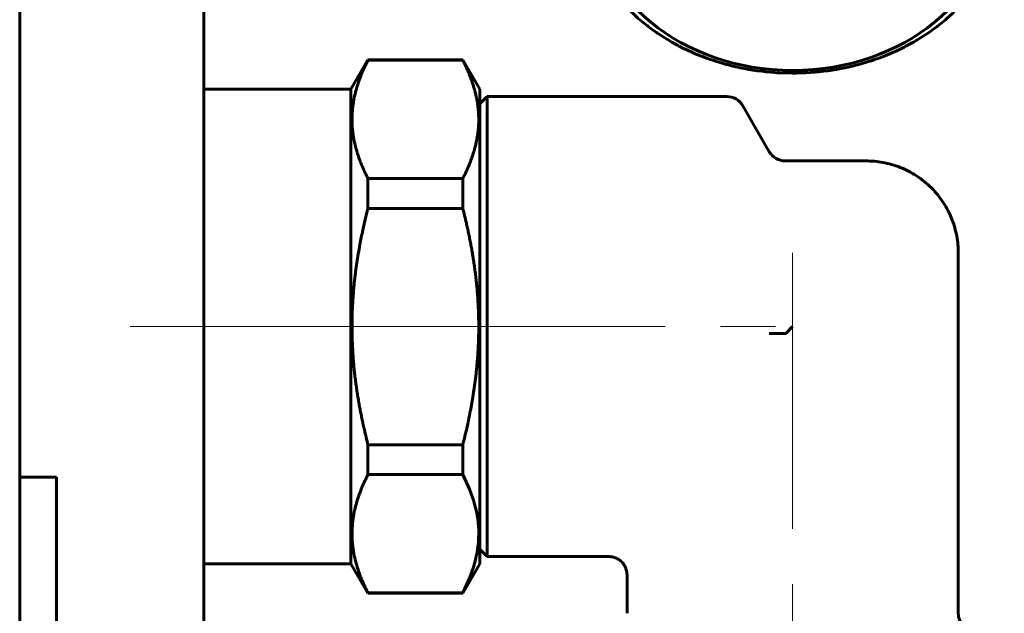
# Model space of a CAD drawing. Header units: millimetres. Extents: x -66 to 68, y -133 to 133.
# Tile 5 of 13: x 32 to 59, y -6 to 10. Entities that reach past the tile are written whole.
import ezdxf

# ---------------------------------------------------------------- set-up
doc = ezdxf.new("R2010")
doc.units = ezdxf.units.MM
doc.linetypes.add('K5LT_AXLED', pattern=[12, 7.5, -1.5, 1.5, -1.5])
doc.linetypes.add('K5LT_BASIC', pattern=[0])
doc.layers.add('Системный слой (1)', color=7, linetype='Continuous', true_color=0x6c6c6c)

# ---------------------------------------------------------------- blocks, each defined once
blk = doc.blocks.new('U2')
at = {"layer": 'Системный слой (1)', "color": 143, "linetype": 'K5LT_BASIC', "lineweight": 60, "true_color": 0x33acca}
for p, q in [((51.114, 17.638), (51.229, 17.67)), ((51.229, 17.67), (51.237, 17.672)), ((51.237, 17.672), (51.251, 17.676)), ((51.251, 17.676), (51.281, 17.683)), ((51.281, 17.683), (51.34, 17.698)), ((51.34, 17.698), (51.459, 17.727)), ((51.459, 17.727), (51.576, 17.752)), ((51.576, 17.752), (51.584, 17.754)), ((51.584, 17.754), (51.599, 17.757)), ((51.599, 17.757), (51.629, 17.763)), ((51.629, 17.763), (51.689, 17.775)), ((51.689, 17.775), (51.81, 17.797)), ((51.81, 17.797), (51.929, 17.816)), ((51.929, 17.816), (51.937, 17.818)), ((51.937, 17.818), (51.952, 17.82)), ((51.952, 17.82), (51.982, 17.824)), ((51.982, 17.824), (52.044, 17.833)), ((52.044, 17.833), (52.166, 17.849)), ((52.166, 17.849), (52.286, 17.862)), ((52.286, 17.862), (52.294, 17.863)), ((52.294, 17.863), (52.309, 17.865)), ((52.309, 17.865), (52.34, 17.868)), ((52.34, 17.868), (52.401, 17.873)), ((52.401, 17.873), (52.525, 17.883)), ((52.525, 17.883), (52.646, 17.89)), ((52.646, 17.89), (52.653, 17.89)), ((52.653, 17.89), (52.669, 17.891)), ((52.669, 17.891), (52.7, 17.892)), ((52.7, 17.892), (52.761, 17.895)), ((52.761, 17.895), (52.885, 17.898)), ((52.885, 17.898), (53, 17.899)), ((53, 17.899), (53.002, 17.899)), ((53.002, 17.899), (53.004, 17.899)), ((53.004, 17.899), (53.009, 17.899)), ((53.009, 17.899), (53.018, 17.899)), ((53.018, 17.899), (53.037, 17.899)), ((53.037, 17.899), (53.074, 17.898)), ((53.074, 17.898), (53.149, 17.897)), ((53.149, 17.897), (53.299, 17.892)), ((53.299, 17.892), (53.365, 17.889)), ((53.365, 17.889), (53.373, 17.889)), ((53.373, 17.889), (53.388, 17.888)), ((53.388, 17.888), (53.419, 17.886)), ((53.419, 17.886), (53.481, 17.882)), ((53.481, 17.882), (53.605, 17.873)), ((53.605, 17.873), (53.725, 17.861)), ((53.725, 17.861), (53.732, 17.86)), ((53.732, 17.86), (53.748, 17.859)), ((53.748, 17.859), (53.778, 17.855)), ((53.778, 17.855), (53.84, 17.848)), ((53.84, 17.848), (53.962, 17.832)), ((53.962, 17.832), (54.081, 17.815)), ((54.081, 17.815), (54.089, 17.814)), ((54.089, 17.814), (54.104, 17.811)), ((54.104, 17.811), (54.135, 17.806)), ((54.135, 17.806), (54.195, 17.796)), ((54.195, 17.796), (54.317, 17.774)), ((54.317, 17.774), (54.434, 17.75)), ((54.434, 17.75), (54.441, 17.748)), ((54.441, 17.748), (54.456, 17.745)), ((54.456, 17.745), (54.486, 17.739)), ((54.486, 17.739), (54.546, 17.725)), ((54.546, 17.725), (54.665, 17.697)), ((54.665, 17.697), (54.781, 17.667)), ((54.781, 17.667), (54.788, 17.665)), ((54.788, 17.665), (54.803, 17.661)), ((54.803, 17.661), (54.832, 17.653)), ((50.338, 17.364), (50.448, 17.41)), ((50.448, 17.41), (50.558, 17.453)), ((50.558, 17.453), (50.565, 17.455)), ((50.565, 17.455), (50.579, 17.461)), ((50.579, 17.461), (50.607, 17.471)), ((50.607, 17.471), (50.663, 17.492)), ((50.663, 17.492), (50.777, 17.533)), ((50.777, 17.533), (50.889, 17.57)), ((50.889, 17.57), (50.896, 17.572)), ((50.896, 17.572), (50.911, 17.577)), ((50.911, 17.577), (50.94, 17.586)), ((50.94, 17.586), (50.998, 17.604)), ((50.998, 17.604), (51.114, 17.638)), ((54.832, 17.653), (54.891, 17.637)), ((54.891, 17.637), (55.008, 17.602)), ((55.008, 17.602), (55.121, 17.567)), ((55.121, 17.567), (55.128, 17.564)), ((55.128, 17.564), (55.142, 17.56)), ((55.142, 17.56), (55.171, 17.55)), ((55.171, 17.55), (55.228, 17.531)), ((55.228, 17.531), (55.342, 17.49)), ((55.342, 17.49), (55.452, 17.449)), ((55.452, 17.449), (55.459, 17.446)), ((55.459, 17.446), (55.473, 17.441)), ((55.473, 17.441), (55.501, 17.43)), ((55.501, 17.43), (55.557, 17.408)), ((55.557, 17.408), (55.667, 17.361)), ((49.822, 17.114), (49.924, 17.168)), ((49.924, 17.168), (49.931, 17.172)), ((49.931, 17.172), (49.944, 17.178)), ((49.944, 17.178), (49.97, 17.192)), ((49.97, 17.192), (50.023, 17.218)), ((50.023, 17.218), (50.13, 17.27)), ((50.13, 17.27), (50.235, 17.319)), ((50.235, 17.319), (50.242, 17.322)), ((50.242, 17.322), (50.256, 17.328)), ((50.256, 17.328), (50.283, 17.34)), ((50.283, 17.34), (50.338, 17.364)), ((55.667, 17.361), (55.774, 17.314)), ((55.774, 17.314), (55.781, 17.311)), ((55.781, 17.311), (55.794, 17.305)), ((55.794, 17.305), (55.821, 17.293)), ((55.821, 17.293), (55.875, 17.268)), ((55.875, 17.268), (55.982, 17.216)), ((55.982, 17.216), (56.085, 17.164)), ((56.085, 17.164), (56.091, 17.16)), ((56.091, 17.16), (56.104, 17.153)), ((56.104, 17.153), (56.13, 17.14)), ((56.13, 17.14), (56.182, 17.112)), ((49.381, 16.849), (49.43, 16.881)), ((49.43, 16.881), (49.528, 16.943)), ((49.528, 16.943), (49.625, 17.002)), ((49.625, 17.002), (49.631, 17.006)), ((49.631, 17.006), (49.644, 17.013)), ((49.644, 17.013), (49.669, 17.028)), ((49.669, 17.028), (49.72, 17.057)), ((49.72, 17.057), (49.822, 17.114)), ((56.182, 17.112), (56.284, 17.055)), ((56.284, 17.055), (56.383, 16.997)), ((56.383, 16.997), (56.39, 16.993)), ((56.39, 16.993), (56.402, 16.986)), ((56.402, 16.986), (56.427, 16.971)), ((56.427, 16.971), (56.476, 16.94)), ((56.476, 16.94), (56.574, 16.878)), ((56.574, 16.878), (56.669, 16.816)), ((48.98, 16.557), (49.068, 16.626)), ((49.068, 16.626), (49.074, 16.63)), ((49.074, 16.63), (49.085, 16.639)), ((49.085, 16.639), (49.108, 16.656)), ((49.108, 16.656), (49.154, 16.69)), ((49.154, 16.69), (49.246, 16.757)), ((49.246, 16.757), (49.34, 16.821)), ((49.34, 16.821), (49.345, 16.825)), ((49.345, 16.825), (49.357, 16.833)), ((49.357, 16.833), (49.381, 16.849)), ((56.669, 16.816), (56.675, 16.811)), ((56.675, 16.811), (56.686, 16.803)), ((56.686, 16.803), (56.71, 16.787)), ((56.71, 16.787), (56.757, 16.754)), ((56.757, 16.754), (56.85, 16.687)), ((56.85, 16.687), (56.939, 16.62)), ((56.939, 16.62), (56.945, 16.615)), ((56.945, 16.615), (56.956, 16.607)), ((56.956, 16.607), (56.979, 16.589)), ((56.979, 16.589), (57.023, 16.554)), ((48.648, 16.267), (48.73, 16.343)), ((48.73, 16.343), (48.813, 16.417)), ((48.813, 16.417), (48.818, 16.421)), ((48.818, 16.421), (48.828, 16.43)), ((48.828, 16.43), (48.85, 16.449)), ((48.85, 16.449), (48.893, 16.485)), ((48.893, 16.485), (48.98, 16.557)), ((57.023, 16.554), (57.111, 16.482)), ((57.111, 16.482), (57.195, 16.41)), ((57.195, 16.41), (57.2, 16.406)), ((57.2, 16.406), (57.211, 16.396)), ((57.211, 16.396), (57.232, 16.378)), ((57.232, 16.378), (57.273, 16.34)), ((57.273, 16.34), (57.355, 16.264)), ((48.421, 16.037), (48.496, 16.117)), ((48.496, 16.117), (48.573, 16.195)), ((48.573, 16.195), (48.578, 16.2)), ((48.578, 16.2), (48.588, 16.209)), ((48.588, 16.209), (48.608, 16.229)), ((48.608, 16.229), (48.648, 16.267)), ((57.355, 16.264), (57.433, 16.188)), ((57.433, 16.188), (57.438, 16.183)), ((57.438, 16.183), (57.448, 16.173)), ((57.448, 16.173), (57.468, 16.154)), ((57.468, 16.154), (57.506, 16.114)), ((57.506, 16.114), (57.582, 16.034)), ((48.177, 15.754), (48.211, 15.796)), ((48.211, 15.796), (48.281, 15.88)), ((48.281, 15.88), (48.352, 15.961)), ((48.352, 15.961), (48.356, 15.966)), ((48.356, 15.966), (48.365, 15.976)), ((48.365, 15.976), (48.384, 15.997)), ((48.384, 15.997), (48.421, 16.037)), ((57.582, 16.034), (57.655, 15.954)), ((57.655, 15.954), (57.659, 15.949)), ((57.659, 15.949), (57.668, 15.939)), ((57.668, 15.939), (57.686, 15.918)), ((57.686, 15.918), (57.722, 15.877)), ((57.722, 15.877), (57.791, 15.793)), ((57.791, 15.793), (57.857, 15.709)), ((47.99, 15.501), (48.021, 15.544)), ((48.021, 15.544), (48.084, 15.632)), ((48.084, 15.632), (48.148, 15.717)), ((48.148, 15.717), (48.152, 15.722)), ((48.152, 15.722), (48.161, 15.732)), ((48.161, 15.732), (48.177, 15.754)), ((57.857, 15.709), (57.862, 15.704)), ((57.862, 15.704), (57.87, 15.693)), ((57.87, 15.693), (57.886, 15.672)), ((57.886, 15.672), (57.918, 15.629)), ((57.918, 15.629), (57.981, 15.541)), ((57.981, 15.541), (58.041, 15.454)), ((47.823, 15.238), (47.85, 15.284)), ((47.85, 15.284), (47.906, 15.374)), ((47.906, 15.374), (47.964, 15.462)), ((47.964, 15.462), (47.968, 15.467)), ((47.968, 15.467), (47.975, 15.479)), ((47.975, 15.479), (47.99, 15.501)), ((58.041, 15.454), (58.045, 15.449)), ((58.045, 15.449), (58.052, 15.438)), ((58.052, 15.438), (58.067, 15.415)), ((58.067, 15.415), (58.096, 15.371)), ((58.096, 15.371), (58.152, 15.281)), ((58.152, 15.281), (58.205, 15.191)), ((47.676, 14.968), (47.7, 15.015)), ((47.7, 15.015), (47.749, 15.107)), ((47.749, 15.107), (47.8, 15.198)), ((47.8, 15.198), (47.803, 15.204)), ((47.803, 15.204), (47.81, 15.215)), ((47.81, 15.215), (47.823, 15.238)), ((58.205, 15.191), (58.208, 15.185)), ((58.208, 15.185), (58.215, 15.173)), ((58.215, 15.173), (58.228, 15.15)), ((58.228, 15.15), (58.253, 15.104)), ((58.253, 15.104), (58.302, 15.012)), ((58.302, 15.012), (58.348, 14.919)), ((47.55, 14.69), (47.57, 14.738)), ((47.57, 14.738), (47.612, 14.833)), ((47.612, 14.833), (47.656, 14.927)), ((47.656, 14.927), (47.659, 14.933)), ((47.659, 14.933), (47.664, 14.944)), ((47.664, 14.944), (47.676, 14.968)), ((58.348, 14.919), (58.351, 14.913)), ((58.351, 14.913), (58.356, 14.901)), ((58.356, 14.901), (58.368, 14.878)), ((58.368, 14.878), (58.389, 14.83)), ((58.389, 14.83), (58.431, 14.735)), ((58.431, 14.735), (58.47, 14.64)), ((47.446, 14.407), (47.462, 14.456)), ((47.462, 14.456), (47.496, 14.553)), ((47.496, 14.553), (47.533, 14.649)), ((47.533, 14.649), (47.536, 14.655)), ((47.536, 14.655), (47.54, 14.667)), ((47.54, 14.667), (47.55, 14.69)), ((58.47, 14.64), (58.472, 14.634)), ((58.472, 14.634), (58.477, 14.622)), ((58.477, 14.622), (58.487, 14.598)), ((58.487, 14.598), (58.505, 14.55)), ((58.505, 14.55), (58.539, 14.453)), ((58.539, 14.453), (58.571, 14.356)), ((47.376, 14.168), (47.403, 14.267)), ((47.403, 14.267), (47.432, 14.364)), ((47.432, 14.364), (47.434, 14.371)), ((47.434, 14.371), (47.438, 14.383)), ((47.438, 14.383), (47.446, 14.407)), ((58.571, 14.356), (58.573, 14.35)), ((58.573, 14.35), (58.576, 14.338)), ((58.576, 14.338), (58.584, 14.313)), ((58.584, 14.313), (58.598, 14.264)), ((58.598, 14.264), (58.625, 14.165)), ((47.312, 13.877), (47.331, 13.977)), ((47.331, 13.977), (47.353, 14.076)), ((47.353, 14.076), (47.354, 14.082)), ((47.354, 14.082), (47.357, 14.094)), ((47.357, 14.094), (47.363, 14.119)), ((47.363, 14.119), (47.376, 14.168)), ((58.625, 14.165), (58.649, 14.067)), ((58.649, 14.067), (58.651, 14.061)), ((58.651, 14.061), (58.653, 14.049)), ((58.653, 14.049), (58.659, 14.024)), ((58.659, 14.024), (58.67, 13.974)), ((58.67, 13.974), (58.689, 13.874)), ((47.27, 13.58), (47.281, 13.678)), ((47.281, 13.678), (47.296, 13.783)), ((47.296, 13.783), (47.297, 13.79)), ((47.297, 13.79), (47.299, 13.802)), ((47.299, 13.802), (47.303, 13.827)), ((47.303, 13.827), (47.312, 13.877)), ((58.689, 13.874), (58.705, 13.775)), ((58.705, 13.775), (58.706, 13.769)), ((58.706, 13.769), (58.708, 13.756)), ((58.708, 13.756), (58.712, 13.731)), ((58.712, 13.731), (58.719, 13.681)), ((58.719, 13.681), (58.73, 13.58)), ((47.25, 13.189), (47.262, 13.489)), ((47.262, 13.495), (47.263, 13.507)), ((47.262, 13.489), (47.262, 13.495)), ((47.263, 13.507), (47.265, 13.531)), ((47.265, 13.531), (47.27, 13.58)), ((58.73, 13.58), (58.739, 13.48)), ((58.739, 13.48), (58.739, 13.474)), ((58.739, 13.474), (58.74, 13.461)), ((58.74, 13.461), (58.742, 13.436)), ((58.742, 13.436), (58.745, 13.386)), ((58.745, 13.386), (58.749, 13.285)), ((47.251, 13.092), (47.25, 13.189)), ((58.75, 13.189), (58.738, 12.889)), ((58.749, 13.285), (58.75, 13.189)), ((47.255, 12.992), (47.251, 13.092)), ((47.258, 12.941), (47.255, 12.992)), ((47.26, 12.916), (47.258, 12.941)), ((47.261, 12.903), (47.26, 12.916)), ((47.261, 12.897), (47.261, 12.903)), ((47.27, 12.797), (47.261, 12.897)), ((58.735, 12.846), (58.73, 12.797)), ((58.737, 12.87), (58.735, 12.846)), ((58.738, 12.883), (58.737, 12.87)), ((58.738, 12.889), (58.738, 12.883)), ((47.281, 12.697), (47.27, 12.797)), ((47.288, 12.646), (47.281, 12.697)), ((47.292, 12.621), (47.288, 12.646)), ((47.294, 12.609), (47.292, 12.621)), ((47.295, 12.603), (47.294, 12.609)), ((47.311, 12.503), (47.295, 12.603)), ((58.701, 12.575), (58.697, 12.55)), ((58.703, 12.588), (58.701, 12.575)), ((58.704, 12.594), (58.703, 12.588)), ((58.719, 12.699), (58.704, 12.594)), ((58.73, 12.797), (58.719, 12.699)), ((47.33, 12.403), (47.311, 12.503)), ((47.341, 12.354), (47.33, 12.403)), ((47.347, 12.329), (47.341, 12.354)), ((47.349, 12.316), (47.347, 12.329)), ((47.351, 12.31), (47.349, 12.316)), ((47.375, 12.212), (47.351, 12.31)), ((58.669, 12.4), (58.647, 12.302)), ((58.688, 12.5), (58.669, 12.4)), ((58.697, 12.55), (58.688, 12.5)), ((47.402, 12.113), (47.375, 12.212)), ((47.416, 12.064), (47.402, 12.113)), ((47.424, 12.04), (47.416, 12.064)), ((47.427, 12.027), (47.424, 12.04)), ((58.597, 12.11), (58.568, 12.013)), ((58.624, 12.209), (58.597, 12.11)), ((58.637, 12.258), (58.624, 12.209)), ((58.643, 12.283), (58.637, 12.258)), ((58.646, 12.295), (58.643, 12.283)), ((58.647, 12.302), (58.646, 12.295)), ((47.429, 12.021), (47.427, 12.027)), ((47.461, 11.925), (47.429, 12.021)), ((47.495, 11.827), (47.461, 11.925)), ((47.513, 11.779), (47.495, 11.827)), ((47.523, 11.755), (47.513, 11.779)), ((58.504, 11.824), (58.467, 11.729)), ((58.538, 11.921), (58.504, 11.824)), ((58.554, 11.97), (58.538, 11.921)), ((58.562, 11.995), (58.554, 11.97)), ((58.566, 12.007), (58.562, 11.995)), ((58.568, 12.013), (58.566, 12.007)), ((47.528, 11.743), (47.523, 11.755)), ((47.53, 11.737), (47.528, 11.743)), ((47.569, 11.642), (47.53, 11.737)), ((47.611, 11.547), (47.569, 11.642)), ((47.632, 11.5), (47.611, 11.547)), ((58.388, 11.544), (58.344, 11.45)), ((58.43, 11.639), (58.388, 11.544)), ((58.45, 11.687), (58.43, 11.639)), ((58.46, 11.711), (58.45, 11.687)), ((58.464, 11.723), (58.46, 11.711)), ((58.467, 11.729), (58.464, 11.723)), ((47.644, 11.476), (47.632, 11.5)), ((47.649, 11.464), (47.644, 11.476)), ((47.652, 11.459), (47.649, 11.464)), ((47.698, 11.366), (47.652, 11.459)), ((47.747, 11.273), (47.698, 11.366)), ((47.772, 11.227), (47.747, 11.273)), ((58.251, 11.27), (58.2, 11.179)), ((58.3, 11.363), (58.251, 11.27)), ((58.324, 11.409), (58.3, 11.363)), ((58.336, 11.433), (58.324, 11.409)), ((58.341, 11.445), (58.336, 11.433)), ((58.344, 11.45), (58.341, 11.445)), ((47.785, 11.204), (47.772, 11.227)), ((47.792, 11.193), (47.785, 11.204)), ((47.795, 11.187), (47.792, 11.193)), ((47.848, 11.097), (47.795, 11.187)), ((47.904, 11.007), (47.848, 11.097)), ((47.933, 10.962), (47.904, 11.007)), ((58.094, 11.004), (58.036, 10.915)), ((58.15, 11.094), (58.094, 11.004)), ((58.177, 11.139), (58.15, 11.094)), ((58.19, 11.162), (58.177, 11.139)), ((58.197, 11.173), (58.19, 11.162)), ((58.2, 11.179), (58.197, 11.173)), ((47.948, 10.94), (47.933, 10.962)), ((47.955, 10.929), (47.948, 10.94)), ((47.959, 10.923), (47.955, 10.929)), ((48.019, 10.836), (47.959, 10.923)), ((48.082, 10.749), (48.019, 10.836)), ((48.114, 10.706), (48.082, 10.749)), ((48.13, 10.684), (48.114, 10.706)), ((57.916, 10.746), (57.852, 10.661)), ((57.979, 10.833), (57.916, 10.746)), ((58.01, 10.877), (57.979, 10.833)), ((58.025, 10.899), (58.01, 10.877)), ((58.032, 10.91), (58.025, 10.899)), ((58.036, 10.915), (58.032, 10.91)), ((48.138, 10.674), (48.13, 10.684)), ((48.143, 10.668), (48.138, 10.674)), ((48.209, 10.584), (48.143, 10.668)), ((48.278, 10.501), (48.209, 10.584)), ((48.314, 10.459), (48.278, 10.501)), ((48.332, 10.439), (48.314, 10.459)), ((48.341, 10.428), (48.332, 10.439)), ((57.719, 10.498), (57.648, 10.416)), ((57.789, 10.581), (57.719, 10.498)), ((57.823, 10.624), (57.789, 10.581)), ((57.839, 10.645), (57.823, 10.624)), ((57.848, 10.656), (57.839, 10.645)), ((57.852, 10.661), (57.848, 10.656)), ((48.345, 10.423), (48.341, 10.428)), ((48.418, 10.343), (48.345, 10.423)), ((48.494, 10.263), (48.418, 10.343)), ((48.532, 10.224), (48.494, 10.263)), ((48.552, 10.204), (48.532, 10.224)), ((48.562, 10.194), (48.552, 10.204)), ((48.567, 10.189), (48.562, 10.194)), ((48.645, 10.113), (48.567, 10.189)), ((57.412, 10.168), (57.392, 10.149)), ((57.422, 10.178), (57.412, 10.168)), ((57.427, 10.183), (57.422, 10.178)), ((57.504, 10.26), (57.427, 10.183)), ((57.579, 10.34), (57.504, 10.26)), ((57.616, 10.381), (57.579, 10.34)), ((57.635, 10.401), (57.616, 10.381)), ((57.644, 10.411), (57.635, 10.401)), ((57.648, 10.416), (57.644, 10.411)), ((48.727, 10.037), (48.645, 10.113)), ((48.768, 10), (48.727, 10.037)), ((48.789, 9.981), (48.768, 10)), ((48.8, 9.972), (48.789, 9.981)), ((48.805, 9.967), (48.8, 9.972)), ((48.889, 9.895), (48.805, 9.967)), ((57.15, 9.929), (57.107, 9.892)), ((57.172, 9.947), (57.15, 9.929)), ((57.182, 9.956), (57.172, 9.947)), ((57.187, 9.961), (57.182, 9.956)), ((57.27, 10.034), (57.187, 9.961)), ((57.352, 10.11), (57.27, 10.034)), ((57.392, 10.149), (57.352, 10.11)), ((48.977, 9.823), (48.889, 9.895)), ((49.021, 9.788), (48.977, 9.823)), ((49.044, 9.771), (49.021, 9.788)), ((49.055, 9.762), (49.044, 9.771)), ((49.061, 9.758), (49.055, 9.762)), ((49.15, 9.69), (49.061, 9.758)), ((49.243, 9.623), (49.15, 9.69)), ((56.846, 9.688), (56.754, 9.621)), ((56.892, 9.722), (56.846, 9.688)), ((56.915, 9.739), (56.892, 9.722)), ((56.926, 9.747), (56.915, 9.739)), ((56.932, 9.752), (56.926, 9.747)), ((57.02, 9.821), (56.932, 9.752)), ((57.107, 9.892), (57.02, 9.821)), ((49.29, 9.59), (49.243, 9.623)), ((49.314, 9.574), (49.29, 9.59)), ((49.325, 9.566), (49.314, 9.574)), ((49.331, 9.562), (49.325, 9.566)), ((49.426, 9.499), (49.331, 9.562)), ((49.524, 9.437), (49.426, 9.499)), ((49.573, 9.407), (49.524, 9.437)), ((49.598, 9.391), (49.573, 9.407)), ((49.61, 9.384), (49.598, 9.391)), ((49.617, 9.38), (49.61, 9.384)), ((49.716, 9.323), (49.617, 9.38)), ((56.356, 9.364), (56.331, 9.349)), ((56.369, 9.371), (56.356, 9.364)), ((56.375, 9.375), (56.369, 9.371)), ((56.472, 9.434), (56.375, 9.375)), ((56.57, 9.497), (56.472, 9.434)), ((56.619, 9.528), (56.57, 9.497)), ((56.643, 9.544), (56.619, 9.528)), ((56.655, 9.552), (56.643, 9.544)), ((56.66, 9.556), (56.655, 9.552)), ((56.754, 9.621), (56.66, 9.556)), ((49.818, 9.266), (49.716, 9.323)), ((49.87, 9.238), (49.818, 9.266)), ((49.896, 9.224), (49.87, 9.238)), ((49.909, 9.217), (49.896, 9.224)), ((49.915, 9.214), (49.909, 9.217)), ((50.018, 9.161), (49.915, 9.214)), ((50.125, 9.11), (50.018, 9.161)), ((50.179, 9.084), (50.125, 9.11)), ((55.87, 9.107), (55.765, 9.059)), ((55.977, 9.159), (55.87, 9.107)), ((56.03, 9.185), (55.977, 9.159)), ((56.056, 9.199), (56.03, 9.185)), ((56.069, 9.206), (56.056, 9.199)), ((56.076, 9.209), (56.069, 9.206)), ((56.178, 9.263), (56.076, 9.209)), ((56.28, 9.32), (56.178, 9.263)), ((56.331, 9.349), (56.28, 9.32)), ((50.206, 9.072), (50.179, 9.084)), ((50.219, 9.066), (50.206, 9.072)), ((50.226, 9.063), (50.219, 9.066)), ((50.333, 9.016), (50.226, 9.063)), ((50.443, 8.97), (50.333, 9.016)), ((50.499, 8.947), (50.443, 8.97)), ((50.527, 8.936), (50.499, 8.947)), ((50.541, 8.931), (50.527, 8.936)), ((50.548, 8.928), (50.541, 8.931)), ((50.658, 8.887), (50.548, 8.928)), ((50.772, 8.847), (50.658, 8.887)), ((50.829, 8.827), (50.772, 8.847)), ((55.223, 8.845), (55.111, 8.807)), ((55.337, 8.885), (55.223, 8.845)), ((55.393, 8.906), (55.337, 8.885)), ((55.421, 8.917), (55.393, 8.906)), ((55.435, 8.922), (55.421, 8.917)), ((55.442, 8.925), (55.435, 8.922)), ((55.552, 8.968), (55.442, 8.925)), ((55.662, 9.014), (55.552, 8.968)), ((55.717, 9.038), (55.662, 9.014)), ((55.744, 9.05), (55.717, 9.038)), ((55.758, 9.056), (55.744, 9.05)), ((55.765, 9.059), (55.758, 9.056)), ((50.858, 8.818), (50.829, 8.827)), ((50.872, 8.813), (50.858, 8.818)), ((50.879, 8.811), (50.872, 8.813)), ((50.992, 8.775), (50.879, 8.811)), ((51.109, 8.741), (50.992, 8.775)), ((51.168, 8.724), (51.109, 8.741)), ((51.197, 8.716), (51.168, 8.724)), ((51.212, 8.712), (51.197, 8.716)), ((51.219, 8.71), (51.212, 8.712)), ((51.335, 8.68), (51.219, 8.71)), ((51.454, 8.652), (51.335, 8.68)), ((51.514, 8.639), (51.454, 8.652)), ((51.544, 8.632), (51.514, 8.639)), ((51.559, 8.629), (51.544, 8.632)), ((51.566, 8.627), (51.559, 8.629)), ((51.683, 8.604), (51.566, 8.627)), ((51.805, 8.581), (51.683, 8.604)), ((51.865, 8.571), (51.805, 8.581)), ((51.896, 8.566), (51.865, 8.571)), ((51.911, 8.564), (51.896, 8.566)), ((51.919, 8.563), (51.911, 8.564)), ((52.038, 8.545), (51.919, 8.563)), ((54.071, 8.561), (54.063, 8.56)), ((54.19, 8.58), (54.071, 8.561)), ((54.311, 8.603), (54.19, 8.58)), ((54.371, 8.614), (54.311, 8.603)), ((54.401, 8.621), (54.371, 8.614)), ((54.416, 8.624), (54.401, 8.621)), ((54.424, 8.625), (54.416, 8.624)), ((54.541, 8.651), (54.424, 8.625)), ((54.66, 8.679), (54.541, 8.651)), ((54.719, 8.694), (54.66, 8.679)), ((54.749, 8.702), (54.719, 8.694)), ((54.763, 8.705), (54.749, 8.702)), ((54.771, 8.707), (54.763, 8.705)), ((54.886, 8.739), (54.771, 8.707)), ((55.002, 8.773), (54.886, 8.739)), ((55.06, 8.791), (55.002, 8.773)), ((55.089, 8.8), (55.06, 8.791)), ((55.104, 8.805), (55.089, 8.8)), ((55.111, 8.807), (55.104, 8.805)), ((52.16, 8.529), (52.038, 8.545)), ((52.222, 8.522), (52.16, 8.529)), ((52.252, 8.519), (52.222, 8.522)), ((52.268, 8.517), (52.252, 8.519)), ((52.275, 8.516), (52.268, 8.517)), ((52.395, 8.505), (52.275, 8.516)), ((52.519, 8.495), (52.395, 8.505)), ((52.581, 8.491), (52.519, 8.495)), ((52.612, 8.489), (52.581, 8.491)), ((52.627, 8.488), (52.612, 8.489)), ((52.635, 8.488), (52.627, 8.488)), ((53, 8.479), (52.635, 8.488)), ((53.115, 8.479), (53, 8.479)), ((53.239, 8.483), (53.115, 8.479)), ((53.3, 8.485), (53.239, 8.483)), ((53.331, 8.486), (53.3, 8.485)), ((53.347, 8.487), (53.331, 8.486)), ((53.354, 8.488), (53.347, 8.487)), ((53.475, 8.495), (53.354, 8.488)), ((53.599, 8.504), (53.475, 8.495)), ((53.66, 8.51), (53.599, 8.504)), ((53.691, 8.513), (53.66, 8.51)), ((53.706, 8.514), (53.691, 8.513)), ((53.714, 8.515), (53.706, 8.514)), ((53.834, 8.528), (53.714, 8.515)), ((53.956, 8.544), (53.834, 8.528)), ((54.018, 8.553), (53.956, 8.544)), ((54.048, 8.557), (54.018, 8.553)), ((54.063, 8.56), (54.048, 8.557))]:
    blk.add_line(p, q, dxfattribs=at)
blk = doc.blocks.new('U97')
at = {"layer": 'Системный слой (1)', "color": 143, "linetype": 'K5LT_BASIC', "lineweight": 60, "true_color": 0x33acca}
for p, q in [((44.7, 7.843), (44.7, 6.808)), ((44.7, 0.472), (44.7, -4.657))]:
    blk.add_line(p, q, dxfattribs=at)

msp = doc.modelspace()

# ---------------------------------------------------------------- linework, layer by layer
at = {"layer": 'Системный слой (1)', "color": 143, "linetype": 'K5LT_BASIC', "lineweight": 60, "true_color": 0x33acca}
for p, q in [((32, 25.75), (32, -7.5)), ((37, 22.006), (37, -2.152)), ((41, 8.043), (41.462, 8.843)), ((41.462, 8.827), (41.462, 8.843)), ((44.038, 8.843), (41.462, 8.843)), ((44.5, 8.043), (44.038, 8.843)), ((44.038, 8.827), (44.038, 8.843)), ((44.038, 8.827), (41.462, 8.827)), ((41, 8.043), (37, 8.043)), ((41, -4.857), (41, 8.043)), ((44.5, -4.857), (44.5, 8.043)), ((44.5, 7.643), (44.7, 7.843)), ((44.7, 7.843), (51.211, 7.843)), ((52.366, 6.343), (51.644, 7.593)), ((44.7, 6.808), (44.7, 0.472)), ((55, 6.093), (52.799, 6.093)), ((41.462, 5.616), (44.038, 5.616)), ((41.462, 4.804), (41.462, 5.616)), ((44.038, 4.804), (44.038, 5.616)), ((44.038, 4.804), (41.462, 4.804)), ((57.5, 3.593), (57.5, -6.2)), ((53, 1.593), (52.82, 1.412)), ((41.462, -1.619), (44.038, -1.619)), ((41.462, -2.431), (41.462, -1.619)), ((44.038, -2.431), (44.038, -1.619)), ((37, -2.152), (37, -6.407)), ((32, -2.5), (33, -2.5)), ((33, -2.5), (33, -12.5)), ((44.038, -2.431), (41.462, -2.431)), ((44.5, -4.457), (44.7, -4.657)), ((44.7, -4.657), (48, -4.657)), ((41, -4.857), (37, -4.857)), ((41, -4.857), (41.462, -5.657)), ((44.5, -4.857), (44.038, -5.657)), ((48.5, -5.157), (48.5, -6.2)), ((41.462, -5.657), (41.462, -5.642)), ((41.462, -5.642), (44.038, -5.642)), ((44.038, -5.657), (41.462, -5.657)), ((44.038, -5.657), (44.038, -5.642))]:
    msp.add_line(p, q, dxfattribs=at)
at = {"layer": 'Системный слой (1)', "color": 30, "linetype": 'K5LT_AXLED', "lineweight": 18, "true_color": 0xff8000}
for p, q in [((53, 3.593), (53, -22.607)), ((35, 1.593), (43.462, 1.593)), ((42.038, 1.593), (53.211, 1.593))]:
    msp.add_line(p, q, dxfattribs=at)
at = {"layer": 'Системный слой (1)', "color": 143, "linetype": 'K5LT_BASIC', "lineweight": 60, "true_color": 0x33acca}
for centre, start, end in [((51.211, 7.343), 29.9999, 90), ((52.799, 6.593), 210, 270), ((58, -6.2), 180, 225)]:
    msp.add_arc(centre, 0.5, start, end, dxfattribs=at)
msp.add_ellipse((53, 13.017), major_axis=(5.45, 0), ratio=0.819152, dxfattribs=at)
for points, knots in [([(41.462, 8.827), (41.448, 8.8), (41.42, 8.745), (41.367, 8.635), (41.318, 8.524), (41.272, 8.411), (41.239, 8.326), (41.208, 8.239), (41.179, 8.151), (41.152, 8.063), (41.127, 7.973), (41.105, 7.882), (41.085, 7.79), (41.068, 7.696), (41.054, 7.601), (41.043, 7.506), (41.035, 7.409), (41.03, 7.314), (41.029, 7.25), (41.029, 7.185), (41.03, 7.118), (41.035, 7.023), (41.044, 6.928), (41.055, 6.834), (41.069, 6.743), (41.085, 6.653), (41.104, 6.566), (41.125, 6.481), (41.147, 6.4), (41.169, 6.323), (41.193, 6.249), (41.217, 6.179), (41.241, 6.112), (41.266, 6.049), (41.29, 5.988), (41.315, 5.929), (41.339, 5.872), (41.371, 5.801), (41.412, 5.716), (41.445, 5.649), (41.462, 5.616)], [0, 0, 0, 0, 0.026013, 0.052087, 0.104633, 0.131186, 0.15812, 0.185282, 0.212804, 0.240497, 0.268623, 0.297012, 0.325847, 0.354913, 0.384382, 0.414019, 0.443868, 0.473843, 0.501635, 0.503779, 0.53355, 0.562917, 0.592097, 0.620787, 0.649098, 0.676651, 0.703812, 0.729815, 0.755023, 0.778824, 0.802029, 0.823727, 0.844523, 0.864135, 0.883451, 0.901845, 0.91962, 0.936464, 0.968939, 1, 1, 1, 1]), ([(44.038, 5.616), (44.052, 5.644), (44.08, 5.698), (44.133, 5.809), (44.182, 5.92), (44.228, 6.032), (44.261, 6.118), (44.292, 6.204), (44.321, 6.292), (44.348, 6.381), (44.373, 6.471), (44.395, 6.562), (44.415, 6.654), (44.432, 6.748), (44.446, 6.842), (44.457, 6.938), (44.465, 7.034), (44.47, 7.129), (44.471, 7.194), (44.471, 7.259), (44.47, 7.325), (44.465, 7.421), (44.456, 7.516), (44.445, 7.609), (44.431, 7.701), (44.415, 7.791), (44.396, 7.878), (44.375, 7.962), (44.353, 8.043), (44.331, 8.121), (44.307, 8.194), (44.283, 8.265), (44.259, 8.331), (44.234, 8.395), (44.21, 8.456), (44.185, 8.515), (44.161, 8.571), (44.129, 8.642), (44.088, 8.728), (44.055, 8.795), (44.038, 8.827)], [0, 0, 0, 0, 0.026013, 0.052087, 0.104633, 0.131186, 0.15812, 0.185282, 0.212804, 0.240497, 0.268623, 0.297012, 0.325847, 0.354913, 0.384382, 0.414019, 0.443868, 0.473843, 0.501635, 0.503779, 0.53355, 0.562917, 0.592097, 0.620787, 0.649098, 0.676651, 0.703812, 0.729815, 0.755023, 0.778824, 0.802029, 0.823727, 0.844523, 0.864135, 0.883451, 0.901845, 0.91962, 0.936464, 0.968939, 1, 1, 1, 1]), ([(41.462, 4.804), (41.449, 4.754), (41.423, 4.651), (41.378, 4.465), (41.341, 4.298), (41.303, 4.123), (41.27, 3.965), (41.239, 3.801), (41.214, 3.661), (41.195, 3.55), (41.176, 3.433), (41.158, 3.313), (41.14, 3.188), (41.123, 3.06), (41.107, 2.925), (41.091, 2.786), (41.075, 2.622), (41.06, 2.435), (41.046, 2.223), (41.037, 2.024), (41.031, 1.839), (41.029, 1.7), (41.029, 1.586), (41.029, 1.469), (41.032, 1.32), (41.037, 1.144), (41.046, 0.969), (41.057, 0.794), (41.07, 0.62), (41.086, 0.449), (41.104, 0.281), (41.124, 0.116), (41.146, -0.045), (41.169, -0.202), (41.194, -0.356), (41.219, -0.507), (41.246, -0.654), (41.275, -0.799), (41.304, -0.941), (41.333, -1.08), (41.384, -1.306), (41.428, -1.486), (41.462, -1.619)], [0, 0, 0, 0, 0.023866, 0.048771, 0.088593, 0.102648, 0.131665, 0.163188, 0.179718, 0.197179, 0.215248, 0.234185, 0.253371, 0.273443, 0.294137, 0.315901, 0.33817, 0.369937, 0.402622, 0.436148, 0.46201, 0.488252, 0.499994, 0.514968, 0.541883, 0.568993, 0.596101, 0.623058, 0.649907, 0.676392, 0.702555, 0.728034, 0.753135, 0.777472, 0.801454, 0.824859, 0.848073, 0.870708, 0.892979, 0.914789, 0.936467, 1, 1, 1, 1]), ([(44.038, -1.619), (44.058, -1.543), (44.083, -1.44), (44.128, -1.253), (44.16, -1.112), (44.204, -0.903), (44.236, -0.744), (44.267, -0.58), (44.286, -0.473), (44.305, -0.361), (44.324, -0.245), (44.343, -0.124), (44.36, 0.001), (44.378, 0.13), (44.394, 0.264), (44.409, 0.404), (44.425, 0.567), (44.441, 0.756), (44.455, 0.968), (44.464, 1.167), (44.469, 1.352), (44.471, 1.488), (44.471, 1.603), (44.471, 1.701), (44.469, 1.794), (44.467, 1.911), (44.462, 2.046), (44.454, 2.222), (44.445, 2.367), (44.436, 2.483), (44.427, 2.598), (44.413, 2.741), (44.395, 2.909), (44.375, 3.074), (44.354, 3.235), (44.33, 3.392), (44.306, 3.545), (44.28, 3.695), (44.253, 3.842), (44.225, 3.987), (44.196, 4.128), (44.166, 4.267), (44.116, 4.492), (44.072, 4.671), (44.038, 4.804)], [0, 0, 0, 0, 0.036243, 0.048913, 0.088853, 0.102949, 0.147424, 0.163652, 0.18022, 0.197713, 0.215813, 0.234776, 0.253989, 0.274084, 0.2948, 0.31658, 0.338862, 0.370649, 0.403943, 0.436911, 0.46279, 0.489047, 0.499994, 0.515779, 0.534262, 0.542709, 0.569824, 0.59693, 0.623877, 0.637062, 0.650717, 0.677184, 0.703322, 0.728766, 0.753827, 0.778114, 0.802041, 0.825388, 0.848544, 0.87112, 0.893326, 0.915067, 0.936676, 1, 1, 1, 1]), ([(52.366, 1.402), (52.382, 1.402), (52.419, 1.403), (52.485, 1.403), (52.562, 1.404), (52.647, 1.403), (52.729, 1.403), (52.779, 1.402), (52.799, 1.402)], [0, 0, 0, 0, 0.189767, 0.355823, 0.521108, 0.716965, 0.884242, 1, 1, 1, 1]), ([(52.799, 1.402), (52.802, 1.402), (52.804, 1.403), (52.807, 1.403), (52.81, 1.405), (52.813, 1.406), (52.815, 1.408), (52.817, 1.409), (52.818, 1.411), (52.82, 1.412)], [0, 0, 0, 0, 0.328028, 0.328028, 0.328028, 0.749984, 0.749984, 0.749984, 1, 1, 1, 1]), ([(41.462, -2.431), (41.448, -2.458), (41.42, -2.513), (41.367, -2.624), (41.318, -2.735), (41.272, -2.847), (41.239, -2.933), (41.208, -3.019), (41.179, -3.107), (41.152, -3.196), (41.127, -3.285), (41.105, -3.376), (41.085, -3.469), (41.068, -3.562), (41.054, -3.657), (41.043, -3.753), (41.035, -3.849), (41.03, -3.944), (41.029, -4.009), (41.029, -4.073), (41.03, -4.14), (41.035, -4.236), (41.044, -4.331), (41.055, -4.424), (41.069, -4.516), (41.085, -4.606), (41.104, -4.693), (41.125, -4.777), (41.147, -4.858), (41.169, -4.936), (41.193, -5.009), (41.217, -5.08), (41.241, -5.146), (41.266, -5.21), (41.29, -5.271), (41.315, -5.33), (41.339, -5.386), (41.371, -5.457), (41.412, -5.542), (41.445, -5.609), (41.462, -5.642)], [0, 0, 0, 0, 0.026013, 0.052087, 0.104633, 0.131186, 0.15812, 0.185282, 0.212804, 0.240497, 0.268623, 0.297012, 0.325847, 0.354913, 0.384382, 0.414019, 0.443868, 0.473843, 0.501635, 0.503779, 0.53355, 0.562917, 0.592097, 0.620787, 0.649098, 0.676651, 0.703812, 0.729815, 0.755023, 0.778824, 0.802029, 0.823727, 0.844523, 0.864135, 0.883451, 0.901845, 0.91962, 0.936464, 0.968939, 1, 1, 1, 1]), ([(44.038, -5.642), (44.308, -5.115), (44.47, -4.583), (44.472, -3.772), (44.432, -3.499), (44.282, -2.961), (44.173, -2.695), (44.038, -2.431)], [0, 0, 0, 0, 0.5, 0.5, 0.75, 0.75, 1, 1, 1, 1]), ([(48, -4.657), (48.047, -4.657), (48.097, -4.664), (48.169, -4.686), (48.19, -4.694), (48.233, -4.714), (48.254, -4.726), (48.293, -4.752), (48.312, -4.766), (48.348, -4.797), (48.365, -4.814), (48.395, -4.85), (48.409, -4.869), (48.435, -4.909), (48.446, -4.93), (48.465, -4.972), (48.473, -4.994), (48.486, -5.037), (48.491, -5.059), (48.498, -5.107), (48.5, -5.133), (48.5, -5.157)], [0.0004445, 0.0004445, 0.0004445, 0.0004445, 0.2, 0.2, 0.2881305, 0.2881305, 0.3751119, 0.3751119, 0.4613376, 0.4613376, 0.5471962, 0.5471962, 0.633073, 0.633073, 0.7193506, 0.7193506, 0.8064102, 0.8064102, 0.8946326, 0.8946326, 0.9999447, 0.9999447, 0.9999447, 0.9999447])]:
    msp.add_open_spline(points, degree=3, knots=knots, dxfattribs=at)
msp.add_rational_spline([(57.5, 3.593), (57.5, 6.093), (55, 6.093), (55, 6.093), (55, 6.093)], [0.999999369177, 0.707107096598, 1, 1, 1], degree=2, knots=[0.0000298, 0.0000298, 0.0000298, 0.9997524, 0.9997524, 0.999754, 0.999754, 0.999754], dxfattribs=at)

# ---------------------------------------------------------------- block references
at = {"layer": 'Системный слой (1)'}
for name in ['U2', 'U97']:
    msp.add_blockref(name, (0, 0), dxfattribs=at)

doc.saveas('drawing.dxf')
